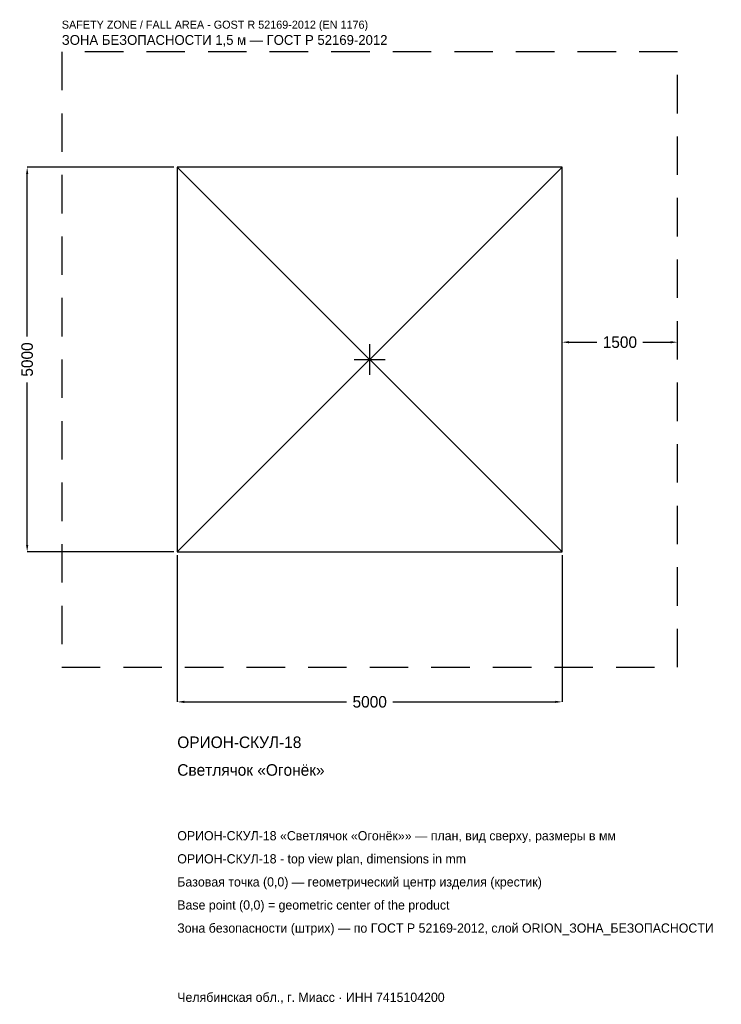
# Model space of a CAD drawing. Header units: metres. Extents: x -4547 to 4568, y -8381 to 4417.
import ezdxf

# ---------------------------------------------------------------- set-up
doc = ezdxf.new("R2010")
doc.units = ezdxf.units.M
doc.linetypes.add('DASHED', pattern=[800, 500, -300])
for name, color, linetype in [('ORION_ДАННЫЕ', 3, 'Continuous'), ('ORION_ЗОНА_БЕЗОПАСНОСТИ', 1, 'Continuous'), ('ORION_КОНТУР', 7, 'Continuous'), ('ORION_РАЗМЕРЫ', 8, 'Continuous')]:
    doc.layers.add(name, color=color, linetype=linetype)
doc.dimstyles.new('ORION', dxfattribs={"dimtxt": 150, "dimasz": 90, "dimexe": 1.25, "dimexo": 45, "dimtad": 1, "dimdec": 0, "dimcen": 2.5, "dimazin": 3, "dimtfac": 1, "dimtmove": 0, "dimatfit": 3, "dimarcsym": 0})

# ---------------------------------------------------------------- blocks, each defined once
blk = doc.blocks.new('_CLOSEDFILLED')
at = {"color": 0, "linetype": 'BYBLOCK'}
blk.add_solid([(-1, 0.16), (0, 0), (-1, -0.16)], dxfattribs=at)
blk = doc.blocks.new('*D1')
for p, q in [((-2500, -2545), (-2500, -4450)), ((2500, -2545), (2500, -4450)), ((-2410, -4450), (-300, -4450)), ((300, -4450), (2410, -4450))]:
    blk.add_line(p, q)
at = {"layer": 'Defpoints'}
for p in [(-2500, -2500), (2500, -2500), (-2500, -4450)]:
    blk.add_point(p, dxfattribs=at)
at = {"layer": 'ORION_РАЗМЕРЫ', "xscale": 90, "yscale": 90, "rotation": 180}
blk.add_blockref('_CLOSEDFILLED', (-2500, -4450), dxfattribs=at)
at = {"layer": 'ORION_РАЗМЕРЫ', "xscale": 90, "yscale": 90}
blk.add_blockref('_CLOSEDFILLED', (2500, -4450), dxfattribs=at)
at = {"layer": 'ORION_РАЗМЕРЫ', "insert": (0, -4450), "char_height": 150, "attachment_point": 5}
blk.add_mtext('5000', dxfattribs=at)
blk = doc.blocks.new('*D2')
for p, q in [((-2545, 2500), (-4450, 2500)), ((-4450, 300), (-4450, 2410)), ((-4450, -2410), (-4450, -300)), ((-2545, -2500), (-4450, -2500))]:
    blk.add_line(p, q)
at = {"layer": 'Defpoints'}
for p in [(-2500, 2500), (-4450, -2500), (-2500, -2500)]:
    blk.add_point(p, dxfattribs=at)
at = {"layer": 'ORION_РАЗМЕРЫ', "xscale": 90, "yscale": 90}
for p, rotation in [((-4450, 2500), 90), ((-4450, -2500), 270)]:
    blk.add_blockref('_CLOSEDFILLED', p, dxfattribs=dict(at, rotation=rotation))
at = {"layer": 'ORION_РАЗМЕРЫ', "insert": (-4450, 0), "char_height": 150, "attachment_point": 5, "rotation": 90}
blk.add_mtext('5000', dxfattribs=at)
blk = doc.blocks.new('*D3')
for p, q in [((2500, 45), (2500, 225)), ((2590, 225), (2950, 225)), ((3550, 225), (3910, 225)), ((4000, 45), (4000, 225))]:
    blk.add_line(p, q)
at = {"layer": 'Defpoints'}
for p in [(2500, 225), (2500, 0), (4000, 0)]:
    blk.add_point(p, dxfattribs=at)
at = {"layer": 'ORION_РАЗМЕРЫ', "xscale": 90, "yscale": 90, "rotation": 180}
blk.add_blockref('_CLOSEDFILLED', (2500, 225), dxfattribs=at)
at = {"layer": 'ORION_РАЗМЕРЫ', "xscale": 90, "yscale": 90}
blk.add_blockref('_CLOSEDFILLED', (4000, 225), dxfattribs=at)
at = {"layer": 'ORION_РАЗМЕРЫ', "insert": (3250, 225), "char_height": 150, "attachment_point": 5}
blk.add_mtext('1500', dxfattribs=at)
blk = doc.blocks.new('ОРИОН ОРИОН-СКУЛ-18 Светлячок Огонёк')
at = {"layer": 'ORION_ЗОНА_БЕЗОПАСНОСТИ', "linetype": 'DASHED'}
blk.add_lwpolyline([(-4000, -4000), (4000, -4000), (4000, 4000), (-4000, 4000)], close=True, dxfattribs=at)
at = {"layer": 'ORION_КОНТУР'}
for p, q in [((-2500, -2500), (2500, 2500)), ((-2500, 2500), (2500, -2500))]:
    blk.add_line(p, q, dxfattribs=at)
blk.add_lwpolyline([(-2500, -2500), (2500, -2500), (2500, 2500), (-2500, 2500)], close=True, dxfattribs=at)
at = {"layer": 'ORION_РАЗМЕРЫ'}
for p, q in [((0, -200), (0, 200)), ((-200, 0), (200, 0))]:
    blk.add_line(p, q, dxfattribs=at)
at = {"layer": 'ORION_ДАННЫЕ'}
for tag, p in [('АРТИКУЛ', (-2500, -5050)), ('НАИМЕНОВАНИЕ', (-2500, -5410))]:
    blk.add_attdef(tag, p, '', height=150, dxfattribs=at)
at = {"layer": 'ORION_ДАННЫЕ', "flags": 1}
for tag, p in [('ПРОИЗВОДИТЕЛЬ', (-2500, -5770)), ('ТЕЛЕФОН', (-2500, -6130)), ('САЙТ', (-2500, -6850)), ('АДРЕС', (-2500, -7210)), ('РЕКВИЗИТЫ', (-2500, -7570)), ('ГАБАРИТЫ', (-2500, -7930)), ('ЗОНА_БЕЗОПАСНОСТИ', (-2500, -8290))]:
    blk.add_attdef(tag, p, '', height=150, dxfattribs=at)
at = {"layer": 'ORION_ЗОНА_БЕЗОПАСНОСТИ', "color": 1}
for s, height, p in [('SAFETY ZONE / FALL AREA - GOST R 52169-2012 (EN 1176)', 105, (-4000, 4300)), ('ЗОНА БЕЗОПАСНОСТИ 1,5 м — ГОСТ Р 52169-2012', 127.5, (-4000, 4090))]:
    blk.add_text(s, height=height, dxfattribs=at).set_placement(p)
at = {"layer": 'ORION_РАЗМЕРЫ'}
dim = blk.add_linear_dim(base=(-4450, -2500), p1=(-2500, -2500), p2=(-2500, 2500), angle=90, dimstyle='ORION', dxfattribs=at)
dim.commit()
dim.dimension.update_dxf_attribs({"geometry": '*D2', "text_midpoint": (-4450, 0)})
for base, p1, p2, picture, middle in [((2500, 225), (2500, 0), (4000, 0), '*D3', (3250, 225)), ((-2500, -4450), (-2500, -2500), (2500, -2500), '*D1', (0, -4450))]:
    dim = blk.add_linear_dim(base=base, p1=p1, p2=p2, dimstyle='ORION', dxfattribs=at)
    dim.commit()
    dim.dimension.update_dxf_attribs({"geometry": picture, "text_midpoint": middle})

msp = doc.modelspace()

# ---------------------------------------------------------------- block references
msp.add_blockref('ОРИОН ОРИОН-СКУЛ-18 Светлячок Огонёк', (0, 0)).add_auto_attribs({'АРТИКУЛ': 'ОРИОН-СКУЛ-18', 'НАИМЕНОВАНИЕ': 'Светлячок «Огонёк»'})

# ---------------------------------------------------------------- texts
at = {"layer": 'ORION_ДАННЫЕ', "color": 3}
for s, p in [('ОРИОН-СКУЛ-18 «Светлячок «Огонёк»» — план, вид сверху, размеры в мм', (-2500, -6250)), ('ОРИОН-СКУЛ-18 - top view plan, dimensions in mm', (-2500, -6550)), ('Челябинская обл., г. Миасс · ИНН 7415104200', (-2500, -8350))]:
    msp.add_text(s, height=120, dxfattribs=at).set_placement(p)
at = {"layer": 'ORION_ДАННЫЕ', "color": 7}
for s, p in [('Базовая точка (0,0) — геометрический центр изделия (крестик)', (-2500, -6850)), ('Base point (0,0) = geometric center of the product', (-2500, -7150))]:
    msp.add_text(s, height=120, dxfattribs=at).set_placement(p)
at = {"layer": 'ORION_ДАННЫЕ', "color": 1}
msp.add_text('Зона безопасности (штрих) — по ГОСТ Р 52169-2012, слой ORION_ЗОНА_БЕЗОПАСНОСТИ', height=120, dxfattribs=at).set_placement((-2500, -7450))

doc.saveas('drawing.dxf')
